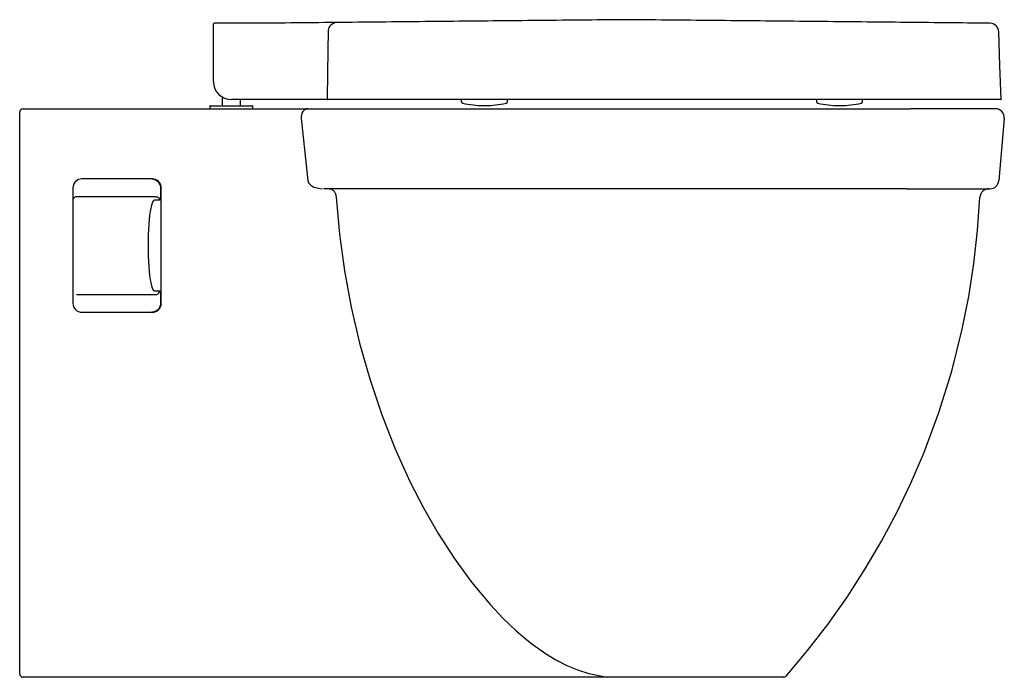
# Model space of a CAD drawing. Header units: millimetres. Extents: x 3675.421 to 3675.976, y 1710.334 to 1710.704.
import ezdxf

# ---------------------------------------------------------------- set-up
doc = ezdxf.new("R2010")
doc.units = ezdxf.units.MM
doc.layers.add('BLOCKS', color=3, linetype='Continuous')
doc.layers.add('SANINDUSA', color=3, linetype='Continuous')

msp = doc.modelspace()

# ---------------------------------------------------------------- linework, layer by layer
at = {"layer": 'BLOCKS'}
for p, q in [((3675.42325911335, 1710.653922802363), (3675.57484718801, 1710.653922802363)), ((3675.57484718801, 1710.653922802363), (3675.583438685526, 1710.653922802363)), ((3675.583438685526, 1710.653922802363), (3675.589650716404, 1710.653922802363)), ((3675.589650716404, 1710.653922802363), (3675.922867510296, 1710.653922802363)), ((3675.970706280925, 1710.653922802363), (3675.922867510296, 1710.653922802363)), ((3675.42125911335, 1710.648922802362), (3675.42125911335, 1710.651922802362)), ((3675.42125911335, 1710.335922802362), (3675.42125911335, 1710.648922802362)), ((3675.579713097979, 1710.648487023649), (3675.583431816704, 1710.613487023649)), ((3675.975687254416, 1710.648487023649), (3675.972625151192, 1710.613487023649)), ((3675.496004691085, 1710.614422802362), (3675.45625911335, 1710.614422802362)), ((3675.45125911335, 1710.609422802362), (3675.45125911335, 1710.544422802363)), ((3675.500552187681, 1710.609422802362), (3675.500552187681, 1710.606422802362)), ((3675.500989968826, 1710.544422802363), (3675.500989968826, 1710.609422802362)), ((3675.920692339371, 1710.608922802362), (3675.592253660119, 1710.608922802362)), ((3675.920692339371, 1710.608922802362), (3675.967644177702, 1710.608922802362)), ((3675.498013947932, 1710.604422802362), (3675.45325911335, 1710.604422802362)), ((3675.499994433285, 1710.602422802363), (3675.497127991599, 1710.602422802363)), ((3675.45325911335, 1710.549422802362), (3675.498013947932, 1710.549422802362)), ((3675.497127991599, 1710.551422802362), (3675.499994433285, 1710.551422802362)), ((3675.500552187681, 1710.547422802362), (3675.500552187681, 1710.544422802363)), ((3675.45625911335, 1710.539422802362), (3675.496004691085, 1710.539422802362)), ((3675.739177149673, 1710.333922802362), (3675.42325911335, 1710.333922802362)), ((3675.747558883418, 1710.333922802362), (3675.739177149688, 1710.333922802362)), ((3675.851315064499, 1710.333922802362), (3675.747558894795, 1710.333922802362))]:
    msp.add_line(p, q, dxfattribs=at)
at = {"layer": 'BLOCKS', "flags": 128}
for points in [[(3675.583438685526, 1710.653922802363), (3675.582669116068, 1710.65381579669), (3675.581932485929, 1710.653499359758), (3675.581260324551, 1710.652987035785), (3675.580681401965, 1710.652300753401), (3675.580220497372, 1710.651469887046), (3675.579897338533, 1710.650529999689), (3675.579725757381, 1710.649521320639), (3675.579713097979, 1710.648487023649)], [(3675.495586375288, 1710.614422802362), (3675.496448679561, 1710.614346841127), (3675.497284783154, 1710.614121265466), (3675.498069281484, 1710.613752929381), (3675.498778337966, 1710.613253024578), (3675.499390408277, 1710.612636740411), (3675.499886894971, 1710.611922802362), (3675.50025271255, 1710.611132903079), (3675.500476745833, 1710.610291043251), (3675.500552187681, 1710.609422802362)], [(3675.500989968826, 1710.609422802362), (3675.500914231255, 1710.610291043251), (3675.500689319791, 1710.611132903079), (3675.500322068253, 1710.611922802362), (3675.499823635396, 1710.612636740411), (3675.499209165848, 1710.613253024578), (3675.498497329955, 1710.613752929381), (3675.497709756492, 1710.614121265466), (3675.49687037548, 1710.614346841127), (3675.496004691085, 1710.614422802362)], [(3675.583431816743, 1710.613487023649), (3675.583877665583, 1710.612270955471), (3675.584011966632, 1710.612061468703), (3675.585199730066, 1710.610856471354), (3675.586979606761, 1710.609869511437), (3675.589515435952, 1710.609153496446), (3675.591557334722, 1710.608937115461)], [(3675.595878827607, 1710.608922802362), (3675.596555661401, 1710.608833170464), (3675.597208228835, 1710.608567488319), (3675.597813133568, 1710.608135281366), (3675.598348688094, 1710.607552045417), (3675.598795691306, 1710.60683869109), (3675.599138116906, 1710.606020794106), (3675.599363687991, 1710.605127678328), (3675.599464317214, 1710.604191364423)], [(3675.498013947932, 1710.604422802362), (3675.498400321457, 1710.604384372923), (3675.498771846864, 1710.604270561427), (3675.499114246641, 1710.604085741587), (3675.499414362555, 1710.603837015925), (3675.49966066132, 1710.603533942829), (3675.499843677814, 1710.603188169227), (3675.499956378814, 1710.602812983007), (3675.499994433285, 1710.602422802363)], [(3675.500552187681, 1710.606422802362), (3675.500543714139, 1710.605728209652), (3675.500518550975, 1710.605054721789), (3675.500477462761, 1710.604422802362), (3675.500421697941, 1710.603851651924), (3675.5003529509, 1710.60335862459), (3675.500273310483, 1710.602958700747), (3675.500185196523, 1710.602664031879), (3675.500091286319, 1710.60248357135), (3675.499994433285, 1710.602422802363)], [(3675.599464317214, 1710.604191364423), (3675.60132342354, 1710.583404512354), (3675.60415336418, 1710.562781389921), (3675.607920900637, 1710.542320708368), (3675.612645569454, 1710.522024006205), (3675.618335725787, 1710.501919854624), (3675.624958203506, 1710.482202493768), (3675.632515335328, 1710.462917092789), (3675.641042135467, 1710.444081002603), (3675.6485948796, 1710.429351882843), (3675.656854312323, 1710.41495208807), (3675.66588584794, 1710.400916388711), (3675.675684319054, 1710.387443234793), (3675.686297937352, 1710.374711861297), (3675.693389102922, 1710.367171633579), (3675.700886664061, 1710.359990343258), (3675.708862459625, 1710.353265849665), (3675.717287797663, 1710.347227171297), (3675.723197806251, 1710.343668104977), (3675.729386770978, 1710.340545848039), (3675.735859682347, 1710.337931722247), (3675.741661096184, 1710.336144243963), (3675.751865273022, 1710.333922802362)], [(3675.852823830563, 1710.334609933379), (3675.864857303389, 1710.348923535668), (3675.876313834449, 1710.3637003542), (3675.887182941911, 1710.379072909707), (3675.897382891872, 1710.394897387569), (3675.906604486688, 1710.410621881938), (3675.915167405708, 1710.426714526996), (3675.923108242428, 1710.443263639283), (3675.93035228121, 1710.460129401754), (3675.938857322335, 1710.482927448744), (3675.946096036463, 1710.50617818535), (3675.952035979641, 1710.529774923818), (3675.955713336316, 1710.548187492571), (3675.958598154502, 1710.566758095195), (3675.960693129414, 1710.585435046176), (3675.962000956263, 1710.604166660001)], [(3675.497127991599, 1710.602422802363), (3675.496695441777, 1710.602236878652), (3675.496269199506, 1710.601681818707), (3675.495855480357, 1710.600765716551), (3675.495460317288, 1710.599501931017), (3675.495089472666, 1710.597908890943), (3675.49474835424, 1710.596009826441), (3675.494441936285, 1710.593832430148), (3675.494174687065, 1710.591408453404), (3675.493950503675, 1710.58877324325), (3675.493772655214, 1710.585965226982), (3675.493643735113, 1710.583025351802), (3675.493565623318, 1710.579996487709), (3675.493539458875, 1710.576922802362), (3675.493565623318, 1710.573849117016), (3675.493643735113, 1710.570820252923), (3675.493772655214, 1710.567880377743), (3675.493950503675, 1710.565072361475), (3675.494174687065, 1710.562437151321), (3675.494441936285, 1710.560013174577), (3675.49474835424, 1710.557835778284), (3675.495089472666, 1710.555936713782), (3675.495460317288, 1710.554343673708), (3675.495855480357, 1710.553079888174), (3675.496269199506, 1710.552163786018), (3675.496695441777, 1710.551608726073), (3675.497127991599, 1710.551422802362)], [(3675.498013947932, 1710.549422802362), (3675.498400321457, 1710.549461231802), (3675.498771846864, 1710.549575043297), (3675.499114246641, 1710.549759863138), (3675.499414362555, 1710.5500085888), (3675.49966066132, 1710.550311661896), (3675.499843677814, 1710.550657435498), (3675.499956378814, 1710.551032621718), (3675.499994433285, 1710.551422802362)], [(3675.499994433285, 1710.551422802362), (3675.500103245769, 1710.551345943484), (3675.500207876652, 1710.551118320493), (3675.500304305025, 1710.550748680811), (3675.5003888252, 1710.550251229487), (3675.500458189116, 1710.549645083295), (3675.500509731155, 1710.548953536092), (3675.500541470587, 1710.54820316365), (3675.500552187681, 1710.547422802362)], [(3675.500552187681, 1710.544422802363), (3675.500476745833, 1710.543554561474), (3675.50025271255, 1710.542712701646), (3675.499886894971, 1710.541922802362), (3675.499390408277, 1710.541208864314), (3675.498778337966, 1710.540592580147), (3675.498069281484, 1710.540092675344), (3675.497284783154, 1710.539724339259), (3675.496448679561, 1710.539498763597), (3675.495586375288, 1710.539422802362)], [(3675.496004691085, 1710.539422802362), (3675.496977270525, 1710.53951887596), (3675.497912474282, 1710.5398034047), (3675.498774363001, 1710.540265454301), (3675.499529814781, 1710.540887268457), (3675.500149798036, 1710.541644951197), (3675.500610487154, 1710.5425093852), (3675.500894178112, 1710.543447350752), (3675.500989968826, 1710.544422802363)]]:
    msp.add_lwpolyline(points, dxfattribs=at)
at = {"layer": 'BLOCKS'}
for centre, radius, start, end in [((3675.42325911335, 1710.651922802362), 0.00200000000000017, 90, 180), ((3675.970706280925, 1710.648922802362), 0.00500000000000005, 354.9999999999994, 90), ((3675.45625911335, 1710.609422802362), 0.005000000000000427, 90, 180), ((3675.966995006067, 1710.603922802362), 0.005000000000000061, 90, 177.2044882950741), ((3675.967644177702, 1710.613922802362), 0.005, 270, 354.9999999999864), ((3675.45325911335, 1710.602422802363), 0.00200000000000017, 90, 180), ((3675.45625911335, 1710.544422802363), 0.004999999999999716, 180, 270), ((3675.42325911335, 1710.335922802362), 0.00200000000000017, 180, 270), ((3675.851315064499, 1710.335922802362), 0.001999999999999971, 270, 318.9714895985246)]:
    msp.add_arc(centre, radius, start, end, dxfattribs=at)
at = {"layer": 'SANINDUSA'}
for p, q in [((3675.530438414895, 1710.697215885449), (3675.530438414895, 1710.701800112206)), ((3675.530438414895, 1710.669050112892), (3675.530438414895, 1710.697215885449)), ((3675.558271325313, 1710.702050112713), (3675.530688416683, 1710.702050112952)), ((3675.535538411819, 1710.659832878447), (3675.535538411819, 1710.659928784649)), ((3675.535538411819, 1710.655692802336), (3675.535538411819, 1710.659832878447)), ((3675.590276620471, 1710.659050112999), (3675.540438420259, 1710.659050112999)), ((3675.545338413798, 1710.659050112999), (3675.545338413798, 1710.655692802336)), ((3675.590880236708, 1710.659050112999), (3675.590276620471, 1710.659050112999)), ((3675.669938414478, 1710.659050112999), (3675.669938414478, 1710.65802330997)), ((3675.695938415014, 1710.65802330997), (3675.695938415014, 1710.659050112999)), ((3675.869938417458, 1710.659050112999), (3675.869938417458, 1710.65802330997)), ((3675.895938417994, 1710.65802330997), (3675.895938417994, 1710.659050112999)), ((3675.528263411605, 1710.65539280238), (3675.528263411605, 1710.653922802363)), ((3675.528263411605, 1710.653922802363), (3675.551776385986, 1710.653922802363)), ((3675.52846341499, 1710.655592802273), (3675.551590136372, 1710.655592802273)), ((3675.551590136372, 1710.655592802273), (3675.552413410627, 1710.655592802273)), ((3675.551776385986, 1710.653922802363), (3675.552613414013, 1710.653922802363)), ((3675.552613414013, 1710.653922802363), (3675.552613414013, 1710.65539280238)), ((3675.682546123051, 1710.655728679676), (3675.683330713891, 1710.655728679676)), ((3675.870756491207, 1710.657047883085), (3675.870718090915, 1710.657047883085)), ((3675.882546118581, 1710.655728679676), (3675.883330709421, 1710.655728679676))]:
    msp.add_line(p, q, dxfattribs=at)
at = {"layer": 'SANINDUSA', "flags": 128}
for points in [[(3675.594936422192, 1710.697224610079), (3675.594779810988, 1710.687232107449), (3675.594559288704, 1710.673141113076), (3675.594364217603, 1710.660654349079), (3675.594343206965, 1710.659308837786)], [(3675.973926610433, 1710.659310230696), (3675.973264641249, 1710.678266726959), (3675.972602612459, 1710.697224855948)]]:
    msp.add_lwpolyline(points, dxfattribs=at)
at = {"layer": 'SANINDUSA'}
for centre, radius, start, end in [((3675.530688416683, 1710.701800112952), 0.0002500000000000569, 90, 180), ((3675.599398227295, 1710.697619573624), 0.004479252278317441, 98.4577049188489, 185.0586951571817), ((3675.96760565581, 1710.697050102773), 0.005000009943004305, 1.987721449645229, 90.002034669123), ((3675.540438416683, 1710.669050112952), 0.01, 180, 270), ((3675.535638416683, 1710.659928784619), 0.0001000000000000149, 92.7214619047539, 180), ((3675.540438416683, 1710.558948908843), 0.1011938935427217, 92.49389506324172, 92.7214619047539), ((3675.594569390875, 1710.659275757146), 0.0002285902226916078, 171.679172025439, 260.7913010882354), ((3675.973676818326, 1710.659300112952), 0.0002500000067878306, 269.9957720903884, 3.523445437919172), ((3675.528463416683, 1710.655392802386), 0.0001999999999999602, 90, 180), ((3675.535638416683, 1710.655692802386), 9.999999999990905e-05, 180, 270), ((3675.545238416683, 1710.655692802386), 9.999999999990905e-05, 270, 0), ((3675.552413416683, 1710.655392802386), 0.0001999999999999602, 0, 90), ((3675.670938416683, 1710.658023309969), 0.001000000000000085, 180, 257.271977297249), ((3675.682546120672, 1710.709413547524), 0.05368486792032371, 257.271977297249, 270), ((3675.683330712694, 1710.709413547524), 0.05368486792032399, 270, 282.728022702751), ((3675.694938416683, 1710.658023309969), 0.001000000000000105, 282.728022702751, 0), ((3675.870938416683, 1710.658023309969), 0.0009999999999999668, 180, 257.271977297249), ((3675.882546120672, 1710.709413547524), 0.05368486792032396, 257.271977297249, 270), ((3675.883330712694, 1710.709413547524), 0.05368486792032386, 270, 282.728022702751), ((3675.894938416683, 1710.658023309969), 0.0009999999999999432, 282.728022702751, 0)]:
    msp.add_arc(centre, radius, start, end, dxfattribs=at)
for points, knots in [([(3675.762938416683, 1710.704050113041), (3675.754187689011, 1710.703966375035), (3675.736728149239, 1710.703799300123), (3675.710653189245, 1710.703548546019), (3675.684782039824, 1710.703297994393), (3675.659151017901, 1710.703047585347), (3675.633758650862, 1710.702797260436), (3675.608548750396, 1710.702547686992), (3675.583413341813, 1710.702298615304), (3675.566653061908, 1710.702132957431), (3675.558271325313, 1710.702050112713)], [0, 0, 0, 0, 0.1282527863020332, 0.2558912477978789, 0.3824161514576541, 0.5075154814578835, 0.6312820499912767, 0.7543325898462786, 0.8771428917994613, 1, 1, 1, 1]), ([(3675.967605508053, 1710.702050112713), (3675.959223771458, 1710.702132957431), (3675.942463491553, 1710.702298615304), (3675.91732808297, 1710.702547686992), (3675.892118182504, 1710.702797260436), (3675.866725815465, 1710.703047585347), (3675.841094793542, 1710.703297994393), (3675.815223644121, 1710.703548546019), (3675.789148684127, 1710.703799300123), (3675.771689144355, 1710.703966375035), (3675.762938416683, 1710.704050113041)], [0, 0, 0, 0, 0.1228571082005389, 0.2456674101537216, 0.3687179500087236, 0.4924845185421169, 0.6175838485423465, 0.7441087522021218, 0.8717472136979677, 1, 1, 1, 1]), ([(3675.59453280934, 1710.659050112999), (3675.594104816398, 1710.659050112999), (3675.593248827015, 1710.659050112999), (3675.591701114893, 1710.659050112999), (3675.590694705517, 1710.659050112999), (3675.590276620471, 1710.659050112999)], [0, 0, 0, 0, 0.3689150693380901, 0.7378331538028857, 1, 1, 1, 1]), ([(3675.973627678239, 1710.659050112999), (3675.973576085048, 1710.659050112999), (3675.973465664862, 1710.659050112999), (3675.972171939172, 1710.659050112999), (3675.970027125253, 1710.659050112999), (3675.966996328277, 1710.659050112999), (3675.962923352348, 1710.659050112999), (3675.957635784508, 1710.659050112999), (3675.951053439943, 1710.659050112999), (3675.94350368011, 1710.659050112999), (3675.935078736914, 1710.659050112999), (3675.925476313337, 1710.659050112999), (3675.914622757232, 1710.659050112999), (3675.902514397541, 1710.659050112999), (3675.889651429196, 1710.659050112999), (3675.876163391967, 1710.659050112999), (3675.862028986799, 1710.659050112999), (3675.847290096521, 1710.659050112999), (3675.832005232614, 1710.659050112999), (3675.816376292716, 1710.659050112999), (3675.800518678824, 1710.659050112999), (3675.784819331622, 1710.659050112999), (3675.769337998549, 1710.659050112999), (3675.754119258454, 1710.659050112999), (3675.738921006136, 1710.659050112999), (3675.723834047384, 1710.659050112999), (3675.708348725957, 1710.659050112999), (3675.692542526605, 1710.659050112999), (3675.676524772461, 1710.659050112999), (3675.660970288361, 1710.659050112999), (3675.647024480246, 1710.659050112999), (3675.634644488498, 1710.659050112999), (3675.62371761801, 1710.659050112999), (3675.613329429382, 1710.659050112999), (3675.603494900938, 1710.659050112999), (3675.597516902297, 1710.659050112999), (3675.59453280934, 1710.659050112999)], [0, 0, 0, 0, 0.02134812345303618, 0.0456894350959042, 0.07006776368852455, 0.09441511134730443, 0.1186621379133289, 0.1467100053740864, 0.1748859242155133, 0.2031172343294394, 0.231315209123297, 0.2593816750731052, 0.2907774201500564, 0.3223074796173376, 0.3538972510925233, 0.3854535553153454, 0.4168713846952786, 0.4490345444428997, 0.4813130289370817, 0.5136371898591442, 0.545927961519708, 0.5781014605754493, 0.6084275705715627, 0.6388459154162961, 0.6692946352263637, 0.6997113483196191, 0.7300360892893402, 0.763881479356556, 0.7978213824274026, 0.8317542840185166, 0.865590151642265, 0.8924188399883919, 0.9193381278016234, 0.9462801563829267, 0.973184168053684, 1, 1, 1, 1])]:
    msp.add_open_spline(points, degree=3, knots=knots, dxfattribs=at)

doc.saveas('drawing.dxf')
